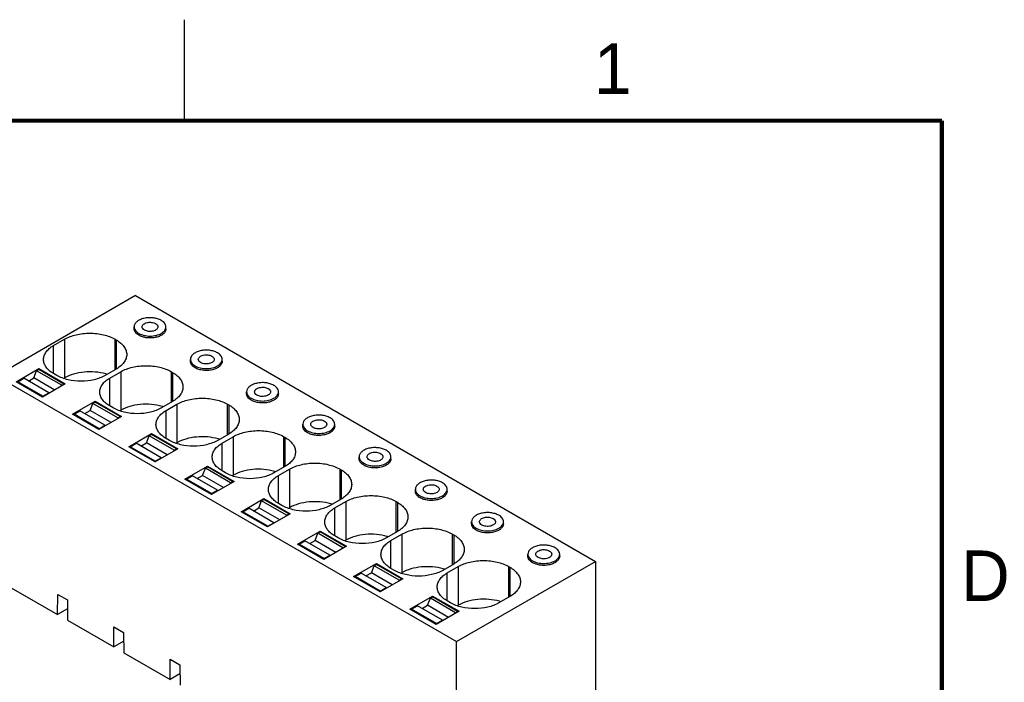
# Model space of a CAD drawing. Header units: inches. Extents: x 0 to 34, y 0 to 22.
# Tile 39 of 39: x 28.9 to 33.8, y 18.7 to 22. Entities that reach past the tile are written whole.
import ezdxf

# ---------------------------------------------------------------- set-up
doc = ezdxf.new("R2010")
doc.units = ezdxf.units.IN
doc.header["$LTSCALE"] = 1.87
doc.header["$MEASUREMENT"] = 0
doc.layers.get('0').update_dxf_attribs({"linetype": 'CONTINUOUS'})
doc.styles.add('TEXTSTYLE_2', font='txt')

msp = doc.modelspace()

# ---------------------------------------------------------------- linework, layer by layer
at = {"color": 2, "linetype": 'CONTINUOUS'}
msp.add_line((29.75, 22), (29.75, 21.5), dxfattribs=at)
at = {"color": 7, "linetype": 'CONTINUOUS'}
for p, q in [((29.5087, 20.6345), (28.8211, 20.2374)), ((29.5087, 20.6345), (31.7859, 19.3196)), ((29.5022, 20.4704), (29.5022, 20.48)), ((29.6596, 20.4704), (29.6596, 20.48)), ((29.1032, 20.3875), (29.1574, 20.4188)), ((29.1032, 20.2492), (29.1032, 20.3875)), ((29.1574, 20.4188), (29.1574, 20.2278)), ((29.408, 20.2677), (29.408, 20.4188)), ((29.408, 20.4188), (29.4136, 20.4156)), ((29.4136, 20.4156), (29.4136, 20.2709)), ((29.7805, 20.3096), (29.7805, 20.3193)), ((29.938, 20.3096), (29.938, 20.3193)), ((28.8211, 20.2374), (31.0983, 18.9226)), ((28.9183, 20.2084), (29.0307, 20.2733)), ((28.9262, 20.2084), (28.9556, 20.2254)), ((29.0795, 20.1539), (28.9556, 20.2254)), ((28.9792, 20.2118), (29.006, 20.2273)), ((29.006, 20.2273), (29.0196, 20.2624)), ((29.1094, 20.1676), (29.006, 20.2273)), ((29.0196, 20.2624), (29.0308, 20.2688)), ((29.1435, 20.1909), (29.0196, 20.2624)), ((29.0307, 20.2688), (29.0307, 20.2733)), ((29.0307, 20.2733), (29.1615, 20.1977)), ((29.1547, 20.1973), (29.0308, 20.2688)), ((29.1199, 20.2396), (29.1032, 20.2492)), ((29.1526, 20.2251), (29.1574, 20.2278)), ((29.4136, 20.2709), (29.3593, 20.2396)), ((29.3815, 20.2267), (29.4358, 20.2581)), ((29.3815, 20.0885), (29.3815, 20.2267)), ((29.4358, 20.2581), (29.4358, 20.0671)), ((29.6864, 20.107), (29.6864, 20.2581)), ((29.6864, 20.2581), (29.6919, 20.2549)), ((29.6919, 20.2549), (29.6919, 20.1102)), ((29.0491, 20.1329), (28.9183, 20.2084)), ((29.0501, 20.1369), (28.9262, 20.2084)), ((29.1615, 20.1977), (29.0491, 20.1329)), ((29.1435, 20.1909), (29.1418, 20.1863)), ((29.1435, 20.1909), (29.1547, 20.1973)), ((29.1547, 20.1938), (29.1547, 20.1973)), ((29.0501, 20.1369), (29.0795, 20.1539)), ((29.0501, 20.1369), (29.0511, 20.134)), ((29.0812, 20.1514), (29.0795, 20.1539)), ((30.0589, 20.1489), (30.0589, 20.1586)), ((30.2164, 20.1489), (30.2164, 20.1586)), ((29.1967, 20.0477), (29.3091, 20.1126)), ((29.2844, 20.0666), (29.298, 20.1016)), ((29.298, 20.1016), (29.3092, 20.1081)), ((29.4219, 20.0301), (29.298, 20.1016)), ((29.3091, 20.1081), (29.3091, 20.1126)), ((29.3091, 20.1126), (29.4399, 20.037)), ((29.433, 20.0365), (29.3092, 20.1081)), ((29.3982, 20.0788), (29.3815, 20.0885)), ((29.6919, 20.1102), (29.6377, 20.0788)), ((29.6599, 20.066), (29.7142, 20.0973)), ((29.7142, 20.0973), (29.7142, 19.9064)), ((29.9648, 19.9462), (29.9648, 20.0973)), ((29.9648, 20.0973), (29.9703, 20.0941)), ((29.9703, 20.0941), (29.9703, 19.9494)), ((29.3275, 19.9721), (29.1967, 20.0477)), ((29.2046, 20.0477), (29.234, 20.0647)), ((29.2064, 20.042), (29.2046, 20.0477)), ((29.3285, 19.9762), (29.2046, 20.0477)), ((29.3579, 19.9931), (29.234, 20.0647)), ((29.2576, 20.0511), (29.2844, 20.0666)), ((29.3878, 20.0069), (29.2844, 20.0666)), ((29.4399, 20.037), (29.3275, 19.9721)), ((29.4219, 20.0301), (29.433, 20.0365)), ((29.431, 20.0643), (29.4358, 20.0671)), ((29.433, 20.033), (29.433, 20.0365)), ((29.6599, 19.9278), (29.6599, 20.066)), ((29.3285, 19.9762), (29.3579, 19.9931)), ((29.3596, 19.9906), (29.3579, 19.9931)), ((29.4219, 20.0301), (29.4202, 20.0256)), ((30.3373, 19.9882), (30.3373, 19.9978)), ((30.4948, 19.9882), (30.4948, 19.9978)), ((29.3285, 19.9762), (29.3294, 19.9732)), ((29.4751, 19.8869), (29.5875, 19.9518)), ((29.5628, 19.9058), (29.5764, 19.9409)), ((29.5764, 19.9409), (29.5876, 19.9473)), ((29.7003, 19.8694), (29.5764, 19.9409)), ((29.5875, 19.9473), (29.5875, 19.9518)), ((29.5875, 19.9518), (29.7183, 19.8763)), ((29.7114, 19.8758), (29.5876, 19.9473)), ((29.9703, 19.9494), (29.916, 19.9181)), ((29.9383, 19.9052), (29.9926, 19.9366)), ((29.9926, 19.9366), (29.9926, 19.7456)), ((30.2432, 19.7855), (30.2432, 19.9366)), ((30.2432, 19.9366), (30.2487, 19.9334)), ((30.2487, 19.9334), (30.2487, 19.7887)), ((29.6059, 19.8114), (29.4751, 19.8869)), ((29.483, 19.887), (29.5124, 19.9039)), ((29.4848, 19.8813), (29.483, 19.887)), ((29.6069, 19.8154), (29.483, 19.887)), ((29.6363, 19.8324), (29.5124, 19.9039)), ((29.536, 19.8903), (29.5628, 19.9058)), ((29.6661, 19.8461), (29.5628, 19.9058)), ((29.6766, 19.9181), (29.6599, 19.9278)), ((29.7094, 19.9036), (29.7142, 19.9064)), ((29.9383, 19.767), (29.9383, 19.9052)), ((29.7183, 19.8763), (29.6059, 19.8114)), ((29.7003, 19.8694), (29.6985, 19.8649)), ((29.7003, 19.8694), (29.7114, 19.8758)), ((29.7114, 19.8723), (29.7114, 19.8758)), ((30.6157, 19.8274), (30.6157, 19.8371)), ((30.7732, 19.8274), (30.7732, 19.8371)), ((29.6069, 19.8154), (29.6363, 19.8324)), ((29.6069, 19.8154), (29.6078, 19.8125)), ((29.638, 19.8299), (29.6363, 19.8324)), ((29.7535, 19.7262), (29.8659, 19.7911)), ((29.8548, 19.7802), (29.8659, 19.7866)), ((29.8659, 19.7866), (29.8659, 19.7911)), ((29.8659, 19.7911), (29.9967, 19.7155)), ((29.9898, 19.7151), (29.8659, 19.7866)), ((30.2487, 19.7887), (30.1944, 19.7574)), ((29.7614, 19.7262), (29.7908, 19.7432)), ((29.9146, 19.6717), (29.7908, 19.7432)), ((29.8144, 19.7296), (29.8412, 19.7451)), ((29.8412, 19.7451), (29.8548, 19.7802)), ((29.9445, 19.6854), (29.8412, 19.7451)), ((29.9787, 19.7086), (29.8548, 19.7802)), ((29.955, 19.7574), (29.9383, 19.767)), ((29.9878, 19.7428), (29.9926, 19.7456)), ((30.2167, 19.7445), (30.271, 19.7759)), ((30.2167, 19.6063), (30.2167, 19.7445)), ((30.271, 19.7759), (30.271, 19.5849)), ((30.5215, 19.6248), (30.5215, 19.7759)), ((30.5215, 19.7759), (30.5271, 19.7726)), ((30.5271, 19.7726), (30.5271, 19.628)), ((29.8843, 19.6506), (29.7535, 19.7262)), ((29.7632, 19.7206), (29.7614, 19.7262)), ((29.8853, 19.6547), (29.7614, 19.7262)), ((29.9967, 19.7155), (29.8843, 19.6506)), ((29.9787, 19.7086), (29.9769, 19.7041)), ((29.9787, 19.7086), (29.9898, 19.7151)), ((29.9898, 19.7116), (29.9898, 19.7151)), ((29.8853, 19.6547), (29.9146, 19.6717)), ((29.8853, 19.6547), (29.8862, 19.6517)), ((29.9164, 19.6692), (29.9146, 19.6717)), ((30.8941, 19.6667), (30.8941, 19.6763)), ((31.0516, 19.6667), (31.0516, 19.6763)), ((30.0319, 19.5654), (30.1442, 19.6303)), ((30.1196, 19.5843), (30.1332, 19.6194)), ((30.1332, 19.6194), (30.1443, 19.6259)), ((30.2571, 19.5479), (30.1332, 19.6194)), ((30.1442, 19.6259), (30.1442, 19.6303)), ((30.1442, 19.6303), (30.2751, 19.5548)), ((30.2682, 19.5543), (30.1443, 19.6259)), ((30.2334, 19.5966), (30.2167, 19.6063)), ((30.5271, 19.628), (30.4728, 19.5966)), ((30.4951, 19.5838), (30.5494, 19.6151)), ((30.5494, 19.6151), (30.5494, 19.4241)), ((30.7999, 19.464), (30.7999, 19.6151)), ((30.7999, 19.6151), (30.8055, 19.6119)), ((30.8055, 19.6119), (30.8055, 19.4672)), ((30.1627, 19.4899), (30.0319, 19.5654)), ((30.0398, 19.5655), (30.0692, 19.5825)), ((30.0416, 19.5598), (30.0398, 19.5655)), ((30.1636, 19.494), (30.0398, 19.5655)), ((30.193, 19.5109), (30.0692, 19.5825)), ((30.0927, 19.5688), (30.1196, 19.5843)), ((30.2229, 19.5247), (30.1196, 19.5843)), ((30.2751, 19.5548), (30.1627, 19.4899)), ((30.2571, 19.5479), (30.2553, 19.5434)), ((30.2571, 19.5479), (30.2682, 19.5543)), ((30.2662, 19.5821), (30.271, 19.5849)), ((30.2682, 19.5508), (30.2682, 19.5543)), ((30.4951, 19.4455), (30.4951, 19.5838)), ((30.1636, 19.494), (30.193, 19.5109)), ((30.1948, 19.5084), (30.193, 19.5109)), ((31.1725, 19.506), (31.1725, 19.5156)), ((31.33, 19.506), (31.33, 19.5156)), ((30.1636, 19.494), (30.1646, 19.491)), ((30.3102, 19.4047), (30.4226, 19.4696)), ((30.398, 19.4236), (30.4116, 19.4587)), ((30.4116, 19.4587), (30.4227, 19.4651)), ((30.5355, 19.3872), (30.4116, 19.4587)), ((30.4226, 19.4651), (30.4226, 19.4696)), ((30.4226, 19.4696), (30.5535, 19.3941)), ((30.5466, 19.3936), (30.4227, 19.4651)), ((30.5118, 19.4359), (30.4951, 19.4455)), ((30.8055, 19.4672), (30.7512, 19.4359)), ((30.7735, 19.423), (30.8278, 19.4544)), ((30.8278, 19.4544), (30.8278, 19.2634)), ((31.0783, 19.3033), (31.0783, 19.4544)), ((31.0783, 19.4544), (31.0839, 19.4512)), ((31.0839, 19.4512), (31.0839, 19.3065)), ((30.4411, 19.3292), (30.3102, 19.4047)), ((30.3182, 19.4048), (30.3475, 19.4217)), ((30.32, 19.3991), (30.3182, 19.4048)), ((30.442, 19.3332), (30.3182, 19.4048)), ((30.4714, 19.3502), (30.3475, 19.4217)), ((30.3711, 19.4081), (30.398, 19.4236)), ((30.5013, 19.3639), (30.398, 19.4236)), ((30.5446, 19.4214), (30.5494, 19.4241)), ((30.7735, 19.2848), (30.7735, 19.423)), ((30.5535, 19.3941), (30.4411, 19.3292)), ((30.442, 19.3332), (30.4714, 19.3502)), ((30.4732, 19.3477), (30.4714, 19.3502)), ((30.5355, 19.3872), (30.5337, 19.3826)), ((30.5355, 19.3872), (30.5466, 19.3936)), ((30.5466, 19.3901), (30.5466, 19.3936)), ((31.4509, 19.3452), (31.4509, 19.3549)), ((31.6084, 19.3452), (31.6084, 19.3549)), ((30.442, 19.3332), (30.443, 19.3303)), ((30.5886, 19.244), (30.701, 19.3089)), ((30.69, 19.298), (30.7011, 19.3044)), ((30.701, 19.3044), (30.701, 19.3089)), ((30.701, 19.3089), (30.8319, 19.2333)), ((30.825, 19.2329), (30.7011, 19.3044)), ((31.0839, 19.3065), (31.0296, 19.2752)), ((31.0983, 18.9226), (31.7859, 19.3196)), ((31.7859, 19.3196), (31.7859, 18.3135)), ((30.5965, 19.244), (30.6259, 19.261)), ((30.7498, 19.1895), (30.6259, 19.261)), ((30.6495, 19.2474), (30.6764, 19.2629)), ((30.6764, 19.2629), (30.69, 19.298)), ((30.7797, 19.2032), (30.6764, 19.2629)), ((30.8139, 19.2264), (30.69, 19.298)), ((30.7902, 19.2752), (30.7735, 19.2848)), ((30.823, 19.2606), (30.8278, 19.2634)), ((31.0519, 19.2623), (31.1062, 19.2936)), ((31.0519, 19.1241), (31.0519, 19.2623)), ((31.1062, 19.2936), (31.1062, 19.1027)), ((31.3567, 19.1425), (31.3567, 19.2936)), ((31.3567, 19.2936), (31.3623, 19.2904)), ((31.3623, 19.2904), (31.3623, 19.1458)), ((30.7195, 19.1684), (30.5886, 19.244)), ((30.7204, 19.1725), (30.5965, 19.244)), ((30.5984, 19.2383), (30.5965, 19.244)), ((30.8319, 19.2333), (30.7195, 19.1684)), ((30.8139, 19.2264), (30.8121, 19.2219)), ((30.8139, 19.2264), (30.825, 19.2329)), ((30.825, 19.2293), (30.825, 19.2329)), ((28.8942, 19.1891), (29.123, 19.057)), ((29.123, 19.057), (29.1238, 19.1564)), ((29.1238, 19.1564), (29.1718, 19.1286)), ((30.7204, 19.1725), (30.7498, 19.1895)), ((30.7204, 19.1725), (30.7214, 19.1695)), ((30.7516, 19.187), (30.7498, 19.1895)), ((29.1718, 19.1286), (29.1726, 19.0284)), ((30.867, 19.0832), (30.9794, 19.1481)), ((30.9547, 19.1021), (30.9684, 19.1372)), ((30.9684, 19.1372), (30.9795, 19.1437)), ((31.0922, 19.0657), (30.9684, 19.1372)), ((30.9794, 19.1437), (30.9794, 19.1481)), ((30.9794, 19.1481), (31.1103, 19.0726)), ((31.1034, 19.0721), (30.9795, 19.1437)), ((31.0686, 19.1144), (31.0519, 19.1241)), ((31.3623, 19.1458), (31.308, 19.1144)), ((29.1722, 19.0854), (29.123, 19.057)), ((30.9979, 19.0077), (30.867, 19.0832)), ((30.8749, 19.0833), (30.9043, 19.1002)), ((30.9988, 19.0117), (30.8749, 19.0833)), ((30.8768, 19.0776), (30.8749, 19.0833)), ((31.0282, 19.0287), (30.9043, 19.1002)), ((30.9279, 19.0866), (30.9547, 19.1021)), ((31.0581, 19.0425), (30.9547, 19.1021)), ((31.1103, 19.0726), (30.9979, 19.0077)), ((31.0922, 19.0657), (31.0905, 19.0612)), ((31.0922, 19.0657), (31.1034, 19.0721)), ((31.1013, 19.0999), (31.1062, 19.1027)), ((31.1034, 19.0686), (31.1034, 19.0721)), ((29.1726, 19.0284), (29.4014, 18.8963)), ((30.9988, 19.0117), (31.0282, 19.0287)), ((30.9988, 19.0117), (30.9998, 19.0088)), ((31.03, 19.0262), (31.0282, 19.0287)), ((29.4014, 18.8963), (29.4021, 18.9957)), ((29.4021, 18.9957), (29.4502, 18.9679)), ((29.4502, 18.9679), (29.451, 18.8676)), ((29.4506, 18.9246), (29.4014, 18.8963)), ((31.0983, 17.9495), (31.0983, 18.9226)), ((29.451, 18.8676), (29.6798, 18.7355)), ((29.6798, 18.7355), (29.6805, 18.8349)), ((29.6805, 18.8349), (29.7286, 18.8072)), ((29.7289, 18.7639), (29.6798, 18.7355)), ((29.7286, 18.8072), (29.7294, 18.7069))]:
    msp.add_line(p, q, dxfattribs=at)
at = {"color": 7, "linetype": 'CONTINUOUS', "const_width": 0.02}
for points in [[(33.5, 21.5), (0.5, 21.5)], [(33.5, 0.5), (33.5, 21.5)]]:
    msp.add_lwpolyline(points, dxfattribs=at)
at = {"color": 7, "linetype": 'CONTINUOUS'}
for centre in [(29.2946, 20.0135), (29.573, 19.8528), (29.8513, 19.6921), (30.1297, 19.5313), (30.4081, 19.3706), (30.6865, 19.2098), (30.9649, 19.0491), (31.2433, 18.8884)]:
    msp.add_arc(centre, 0.243, 72.3131, 73.9679, dxfattribs=at)
for points, knots in [([(29.6366, 20.5122), (29.6307, 20.5155), (29.6175, 20.521), (29.596, 20.5253), (29.5733, 20.5259), (29.5512, 20.5228), (29.5314, 20.5162), (29.5156, 20.5066), (29.5049, 20.4944), (29.5022, 20.4846), (29.5022, 20.48)], [0, 0, 0, 0, 0.128832, 0.27057, 0.417886, 0.562382, 0.696195, 0.813586, 0.913061, 1, 1, 1, 1]), ([(29.5022, 20.48), (29.5022, 20.477), (29.5033, 20.4708), (29.508, 20.4621), (29.5155, 20.4542), (29.5218, 20.4499), (29.5252, 20.4479)], [0, 0, 0, 0, 0.217788, 0.450924, 0.710313, 1, 1, 1, 1]), ([(29.5252, 20.4382), (29.5218, 20.4402), (29.5155, 20.4446), (29.508, 20.4524), (29.5033, 20.4611), (29.5022, 20.4674), (29.5022, 20.4704)], [0, 0, 0, 0, 0.289697, 0.549083, 0.782214, 1, 1, 1, 1]), ([(29.6596, 20.4704), (29.6596, 20.4658), (29.6569, 20.456), (29.6462, 20.4438), (29.6304, 20.4342), (29.6106, 20.4276), (29.5885, 20.4245), (29.5658, 20.4251), (29.5442, 20.4294), (29.531, 20.4349), (29.5252, 20.4382)], [0, 0, 0, 0, 0.086935, 0.186407, 0.303795, 0.437604, 0.582101, 0.729422, 0.871167, 1, 1, 1, 1]), ([(29.5415, 20.48), (29.5415, 20.4823), (29.5429, 20.4872), (29.5483, 20.4933), (29.5562, 20.4981), (29.5697, 20.5026), (29.5881, 20.5036), (29.6026, 20.4996), (29.6087, 20.4961)], [0, 0, 0, 0, 0.087143, 0.186853, 0.304528, 0.438662, 0.730095, 1, 1, 1, 1]), ([(29.5531, 20.464), (29.5498, 20.4658), (29.5454, 20.4693), (29.5421, 20.4754), (29.5415, 20.4785), (29.5415, 20.48)], [0, 0, 0, 0, 0.547764, 0.781613, 1, 1, 1, 1]), ([(29.6203, 20.48), (29.6203, 20.4778), (29.6189, 20.4728), (29.6135, 20.4668), (29.6056, 20.4619), (29.5921, 20.4574), (29.5737, 20.4565), (29.5591, 20.4604), (29.5531, 20.464)], [0, 0, 0, 0, 0.087143, 0.186853, 0.304528, 0.438662, 0.730095, 1, 1, 1, 1]), ([(29.6087, 20.4961), (29.612, 20.4942), (29.6164, 20.4908), (29.6197, 20.4847), (29.6203, 20.4815), (29.6203, 20.48)], [0, 0, 0, 0, 0.547764, 0.781613, 1, 1, 1, 1]), ([(29.6596, 20.48), (29.6596, 20.483), (29.6585, 20.4893), (29.6538, 20.498), (29.6463, 20.5059), (29.64, 20.5102), (29.6366, 20.5122)], [0, 0, 0, 0, 0.217788, 0.450917, 0.710302, 1, 1, 1, 1]), ([(29.6366, 20.4479), (29.64, 20.4499), (29.6463, 20.4542), (29.6538, 20.4621), (29.6585, 20.4708), (29.6596, 20.477), (29.6596, 20.48)], [0, 0, 0, 0, 0.289698, 0.549083, 0.782212, 1, 1, 1, 1]), ([(29.1574, 20.4188), (29.1752, 20.4291), (29.2166, 20.4441), (29.2827, 20.4512), (29.3488, 20.4441), (29.3902, 20.4291), (29.408, 20.4188)], [0, 0, 0, 0, 0.23723, 0.5, 0.762771, 1, 1, 1, 1]), ([(29.5252, 20.4479), (29.5331, 20.4433), (29.5515, 20.4367), (29.5809, 20.4335), (29.6103, 20.4367), (29.6287, 20.4433), (29.6366, 20.4479)], [0, 0, 0, 0, 0.237241, 0.5, 0.762759, 1, 1, 1, 1]), ([(29.0536, 20.3183), (29.0536, 20.3248), (29.056, 20.3382), (29.0661, 20.357), (29.0822, 20.3739), (29.0957, 20.3832), (29.1032, 20.3875)], [0, 0, 0, 0, 0.217778, 0.450936, 0.710229, 1, 1, 1, 1]), ([(29.4136, 20.4156), (29.4213, 20.4111), (29.4354, 20.4014), (29.4523, 20.3837), (29.463, 20.3641), (29.4654, 20.35), (29.4654, 20.3433)], [0, 0, 0, 0, 0.289771, 0.549064, 0.782222, 1, 1, 1, 1]), ([(29.4654, 20.3433), (29.4654, 20.3365), (29.463, 20.3224), (29.4523, 20.3028), (29.4354, 20.2851), (29.4213, 20.2754), (29.4136, 20.2709)], [0, 0, 0, 0, 0.217778, 0.450936, 0.710229, 1, 1, 1, 1]), ([(29.915, 20.3514), (29.9091, 20.3548), (29.8959, 20.3602), (29.8744, 20.3646), (29.8517, 20.3652), (29.8296, 20.3621), (29.8098, 20.3555), (29.794, 20.3458), (29.7833, 20.3337), (29.7805, 20.3238), (29.7805, 20.3193)], [0, 0, 0, 0, 0.128832, 0.27057, 0.417886, 0.562382, 0.696195, 0.813586, 0.913061, 1, 1, 1, 1]), ([(29.8199, 20.3193), (29.8199, 20.3216), (29.8213, 20.3265), (29.8266, 20.3326), (29.8345, 20.3374), (29.8481, 20.3419), (29.8665, 20.3428), (29.881, 20.3389), (29.8871, 20.3354)], [0, 0, 0, 0, 0.087143, 0.186853, 0.304528, 0.438662, 0.730095, 1, 1, 1, 1]), ([(29.8871, 20.3354), (29.8904, 20.3335), (29.8948, 20.33), (29.8981, 20.3239), (29.8987, 20.3208), (29.8987, 20.3193)], [0, 0, 0, 0, 0.547764, 0.781613, 1, 1, 1, 1]), ([(29.938, 20.3193), (29.938, 20.3223), (29.9369, 20.3285), (29.9322, 20.3373), (29.9247, 20.3451), (29.9184, 20.3494), (29.915, 20.3514)], [0, 0, 0, 0, 0.217788, 0.450917, 0.710302, 1, 1, 1, 1]), ([(29.1032, 20.2492), (29.0957, 20.2535), (29.0822, 20.2628), (29.0661, 20.2797), (29.056, 20.2985), (29.0536, 20.3119), (29.0536, 20.3183)], [0, 0, 0, 0, 0.289771, 0.549064, 0.782222, 1, 1, 1, 1]), ([(29.4358, 20.2581), (29.4536, 20.2683), (29.495, 20.2833), (29.5611, 20.2905), (29.6272, 20.2833), (29.6686, 20.2683), (29.6864, 20.2581)], [0, 0, 0, 0, 0.23723, 0.5, 0.762771, 1, 1, 1, 1]), ([(29.7805, 20.3193), (29.7805, 20.3163), (29.7817, 20.31), (29.7864, 20.3013), (29.7939, 20.2935), (29.8002, 20.2891), (29.8036, 20.2871)], [0, 0, 0, 0, 0.217788, 0.450924, 0.710313, 1, 1, 1, 1]), ([(29.8036, 20.2775), (29.8002, 20.2795), (29.7939, 20.2838), (29.7864, 20.2917), (29.7817, 20.3004), (29.7805, 20.3066), (29.7805, 20.3096)], [0, 0, 0, 0, 0.289697, 0.549083, 0.782214, 1, 1, 1, 1]), ([(29.938, 20.3096), (29.938, 20.3051), (29.9353, 20.2953), (29.9246, 20.2831), (29.9088, 20.2735), (29.889, 20.2669), (29.8669, 20.2638), (29.8441, 20.2644), (29.8226, 20.2687), (29.8094, 20.2741), (29.8036, 20.2775)], [0, 0, 0, 0, 0.086935, 0.186407, 0.303795, 0.437604, 0.582101, 0.729422, 0.871167, 1, 1, 1, 1]), ([(29.8036, 20.2871), (29.8115, 20.2826), (29.8299, 20.2759), (29.8593, 20.2727), (29.8887, 20.2759), (29.9071, 20.2826), (29.915, 20.2871)], [0, 0, 0, 0, 0.237241, 0.5, 0.762759, 1, 1, 1, 1]), ([(29.8314, 20.3032), (29.8282, 20.3051), (29.8238, 20.3086), (29.8205, 20.3147), (29.8199, 20.3178), (29.8199, 20.3193)], [0, 0, 0, 0, 0.547764, 0.781613, 1, 1, 1, 1]), ([(29.8987, 20.3193), (29.8987, 20.317), (29.8973, 20.3121), (29.8919, 20.306), (29.884, 20.3012), (29.8705, 20.2967), (29.8521, 20.2958), (29.8375, 20.2997), (29.8314, 20.3032)], [0, 0, 0, 0, 0.087143, 0.186853, 0.304528, 0.438662, 0.730095, 1, 1, 1, 1]), ([(29.915, 20.2871), (29.9184, 20.2891), (29.9247, 20.2935), (29.9322, 20.3013), (29.9369, 20.31), (29.938, 20.3163), (29.938, 20.3193)], [0, 0, 0, 0, 0.289698, 0.549083, 0.782212, 1, 1, 1, 1]), ([(29.3593, 20.2396), (29.3423, 20.2298), (29.3028, 20.2154), (29.2396, 20.2086), (29.1764, 20.2154), (29.1369, 20.2298), (29.1199, 20.2396)], [0, 0, 0, 0, 0.237229, 0.5, 0.762771, 1, 1, 1, 1]), ([(29.3617, 20.2471), (29.3446, 20.252), (29.3088, 20.2583), (29.2547, 20.2581), (29.2031, 20.2487), (29.1714, 20.2359), (29.1574, 20.2278)], [0, 0, 0, 0, 0.254181, 0.516434, 0.770005, 1, 1, 1, 1]), ([(29.332, 20.1576), (29.332, 20.1641), (29.3343, 20.1775), (29.3445, 20.1962), (29.3606, 20.2132), (29.3741, 20.2224), (29.3815, 20.2267)], [0, 0, 0, 0, 0.217778, 0.450936, 0.710229, 1, 1, 1, 1]), ([(29.6919, 20.2549), (29.6997, 20.2504), (29.7138, 20.2407), (29.7307, 20.2229), (29.7413, 20.2033), (29.7438, 20.1893), (29.7438, 20.1825)], [0, 0, 0, 0, 0.289771, 0.549064, 0.782222, 1, 1, 1, 1]), ([(29.7438, 20.1825), (29.7438, 20.1758), (29.7413, 20.1617), (29.7307, 20.1421), (29.7138, 20.1244), (29.6997, 20.1147), (29.6919, 20.1102)], [0, 0, 0, 0, 0.217778, 0.450936, 0.710229, 1, 1, 1, 1]), ([(30.1934, 20.1907), (30.1875, 20.1941), (30.1743, 20.1995), (30.1528, 20.2038), (30.1301, 20.2044), (30.1079, 20.2013), (30.0882, 20.1947), (30.0724, 20.1851), (30.0617, 20.1729), (30.0589, 20.1631), (30.0589, 20.1586)], [0, 0, 0, 0, 0.128832, 0.27057, 0.417886, 0.562382, 0.696195, 0.813586, 0.913061, 1, 1, 1, 1]), ([(30.0983, 20.1586), (30.0983, 20.1608), (30.0997, 20.1657), (30.105, 20.1718), (30.1129, 20.1766), (30.1265, 20.1812), (30.1449, 20.1821), (30.1594, 20.1781), (30.1655, 20.1746)], [0, 0, 0, 0, 0.087143, 0.186853, 0.304528, 0.438662, 0.730095, 1, 1, 1, 1]), ([(30.2164, 20.1586), (30.2164, 20.1616), (30.2153, 20.1678), (30.2106, 20.1765), (30.2031, 20.1844), (30.1968, 20.1887), (30.1934, 20.1907)], [0, 0, 0, 0, 0.217788, 0.450917, 0.710302, 1, 1, 1, 1]), ([(29.3815, 20.0885), (29.3741, 20.0928), (29.3606, 20.1021), (29.3445, 20.119), (29.3343, 20.1377), (29.332, 20.1512), (29.332, 20.1576)], [0, 0, 0, 0, 0.289771, 0.549064, 0.782222, 1, 1, 1, 1]), ([(30.0589, 20.1586), (30.0589, 20.1556), (30.06, 20.1493), (30.0648, 20.1406), (30.0723, 20.1327), (30.0785, 20.1284), (30.082, 20.1264)], [0, 0, 0, 0, 0.217788, 0.450924, 0.710313, 1, 1, 1, 1]), ([(30.082, 20.1168), (30.0785, 20.1188), (30.0723, 20.1231), (30.0648, 20.1309), (30.06, 20.1397), (30.0589, 20.1459), (30.0589, 20.1489)], [0, 0, 0, 0, 0.289697, 0.549083, 0.782214, 1, 1, 1, 1]), ([(30.2164, 20.1489), (30.2164, 20.1444), (30.2137, 20.1345), (30.203, 20.1224), (30.1871, 20.1127), (30.1674, 20.1061), (30.1453, 20.103), (30.1225, 20.1036), (30.101, 20.108), (30.0878, 20.1134), (30.082, 20.1168)], [0, 0, 0, 0, 0.086935, 0.186407, 0.303795, 0.437604, 0.582101, 0.729422, 0.871167, 1, 1, 1, 1]), ([(30.1098, 20.1425), (30.1066, 20.1444), (30.1022, 20.1478), (30.0989, 20.1539), (30.0983, 20.1571), (30.0983, 20.1586)], [0, 0, 0, 0, 0.547764, 0.781613, 1, 1, 1, 1]), ([(30.177, 20.1586), (30.177, 20.1563), (30.1757, 20.1514), (30.1703, 20.1453), (30.1624, 20.1405), (30.1489, 20.136), (30.1305, 20.135), (30.1159, 20.139), (30.1098, 20.1425)], [0, 0, 0, 0, 0.087143, 0.186853, 0.304528, 0.438662, 0.730095, 1, 1, 1, 1]), ([(30.1655, 20.1746), (30.1688, 20.1727), (30.1732, 20.1693), (30.1765, 20.1632), (30.177, 20.1601), (30.177, 20.1586)], [0, 0, 0, 0, 0.547764, 0.781613, 1, 1, 1, 1]), ([(30.1934, 20.1264), (30.1968, 20.1284), (30.2031, 20.1327), (30.2106, 20.1406), (30.2153, 20.1493), (30.2164, 20.1556), (30.2164, 20.1586)], [0, 0, 0, 0, 0.289698, 0.549083, 0.782212, 1, 1, 1, 1]), ([(29.6401, 20.0863), (29.623, 20.0912), (29.5872, 20.0976), (29.533, 20.0974), (29.4815, 20.0879), (29.4498, 20.0751), (29.4358, 20.0671)], [0, 0, 0, 0, 0.254181, 0.516434, 0.770005, 1, 1, 1, 1]), ([(29.7142, 20.0973), (29.732, 20.1076), (29.7734, 20.1226), (29.8395, 20.1298), (29.9056, 20.1226), (29.947, 20.1076), (29.9648, 20.0973)], [0, 0, 0, 0, 0.23723, 0.5, 0.762771, 1, 1, 1, 1]), ([(29.9703, 20.0941), (29.9781, 20.0896), (29.9922, 20.0799), (30.0091, 20.0622), (30.0197, 20.0426), (30.0222, 20.0285), (30.0222, 20.0218)], [0, 0, 0, 0, 0.289771, 0.549064, 0.782222, 1, 1, 1, 1]), ([(30.082, 20.1264), (30.0899, 20.1218), (30.1083, 20.1152), (30.1377, 20.112), (30.1671, 20.1152), (30.1854, 20.1218), (30.1934, 20.1264)], [0, 0, 0, 0, 0.237241, 0.5, 0.762759, 1, 1, 1, 1]), ([(29.6377, 20.0788), (29.6207, 20.069), (29.5811, 20.0547), (29.518, 20.0479), (29.4548, 20.0547), (29.4152, 20.069), (29.3982, 20.0788)], [0, 0, 0, 0, 0.237229, 0.5, 0.762771, 1, 1, 1, 1]), ([(29.6103, 19.9969), (29.6103, 20.0033), (29.6127, 20.0168), (29.6229, 20.0355), (29.639, 20.0524), (29.6525, 20.0617), (29.6599, 20.066)], [0, 0, 0, 0, 0.217778, 0.450936, 0.710229, 1, 1, 1, 1]), ([(30.4717, 20.03), (30.4659, 20.0333), (30.4527, 20.0388), (30.4312, 20.0431), (30.4085, 20.0437), (30.3863, 20.0406), (30.3666, 20.034), (30.3508, 20.0244), (30.3401, 20.0122), (30.3373, 20.0024), (30.3373, 19.9978)], [0, 0, 0, 0, 0.128832, 0.27057, 0.417886, 0.562382, 0.696195, 0.813586, 0.913061, 1, 1, 1, 1]), ([(29.6599, 19.9278), (29.6525, 19.932), (29.639, 19.9413), (29.6229, 19.9583), (29.6127, 19.977), (29.6103, 19.9904), (29.6103, 19.9969)], [0, 0, 0, 0, 0.289771, 0.549064, 0.782222, 1, 1, 1, 1]), ([(30.0222, 20.0218), (30.0222, 20.015), (30.0197, 20.001), (30.0091, 19.9814), (29.9922, 19.9637), (29.9781, 19.9539), (29.9703, 19.9494)], [0, 0, 0, 0, 0.217778, 0.450936, 0.710229, 1, 1, 1, 1]), ([(30.3373, 19.9978), (30.3373, 19.9948), (30.3384, 19.9886), (30.3432, 19.9799), (30.3507, 19.972), (30.3569, 19.9677), (30.3604, 19.9657)], [0, 0, 0, 0, 0.217788, 0.450924, 0.710313, 1, 1, 1, 1]), ([(30.3604, 19.956), (30.3569, 19.958), (30.3507, 19.9623), (30.3432, 19.9702), (30.3384, 19.9789), (30.3373, 19.9852), (30.3373, 19.9882)], [0, 0, 0, 0, 0.289697, 0.549083, 0.782214, 1, 1, 1, 1]), ([(30.4948, 19.9882), (30.4948, 19.9836), (30.4921, 19.9738), (30.4813, 19.9616), (30.4655, 19.952), (30.4458, 19.9454), (30.4237, 19.9423), (30.4009, 19.9429), (30.3794, 19.9472), (30.3662, 19.9527), (30.3604, 19.956)], [0, 0, 0, 0, 0.086935, 0.186407, 0.303795, 0.437604, 0.582101, 0.729422, 0.871167, 1, 1, 1, 1]), ([(30.3767, 19.9978), (30.3767, 20.0001), (30.3781, 20.005), (30.3834, 20.0111), (30.3913, 20.0159), (30.4048, 20.0204), (30.4233, 20.0213), (30.4378, 20.0174), (30.4439, 20.0139)], [0, 0, 0, 0, 0.087143, 0.186853, 0.304528, 0.438662, 0.730095, 1, 1, 1, 1]), ([(30.3882, 19.9817), (30.385, 19.9836), (30.3806, 19.9871), (30.3772, 19.9932), (30.3767, 19.9963), (30.3767, 19.9978)], [0, 0, 0, 0, 0.547764, 0.781613, 1, 1, 1, 1]), ([(30.4554, 19.9978), (30.4554, 19.9955), (30.4541, 19.9906), (30.4487, 19.9845), (30.4408, 19.9797), (30.4273, 19.9752), (30.4089, 19.9743), (30.3943, 19.9782), (30.3882, 19.9817)], [0, 0, 0, 0, 0.087143, 0.186853, 0.304528, 0.438662, 0.730095, 1, 1, 1, 1]), ([(30.4439, 20.0139), (30.4472, 20.012), (30.4516, 20.0085), (30.4549, 20.0024), (30.4554, 19.9993), (30.4554, 19.9978)], [0, 0, 0, 0, 0.547764, 0.781613, 1, 1, 1, 1]), ([(30.4948, 19.9978), (30.4948, 20.0008), (30.4937, 20.0071), (30.489, 20.0158), (30.4815, 20.0236), (30.4752, 20.028), (30.4717, 20.03)], [0, 0, 0, 0, 0.217788, 0.450917, 0.710302, 1, 1, 1, 1]), ([(30.4717, 19.9657), (30.4752, 19.9677), (30.4815, 19.972), (30.489, 19.9799), (30.4937, 19.9886), (30.4948, 19.9948), (30.4948, 19.9978)], [0, 0, 0, 0, 0.289698, 0.549083, 0.782212, 1, 1, 1, 1]), ([(29.9185, 19.9256), (29.9014, 19.9305), (29.8655, 19.9368), (29.8114, 19.9366), (29.7599, 19.9272), (29.7281, 19.9144), (29.7142, 19.9064)], [0, 0, 0, 0, 0.254181, 0.516434, 0.770005, 1, 1, 1, 1]), ([(29.9926, 19.9366), (30.0104, 19.9469), (30.0517, 19.9618), (30.1179, 19.969), (30.184, 19.9618), (30.2254, 19.9469), (30.2432, 19.9366)], [0, 0, 0, 0, 0.23723, 0.5, 0.762771, 1, 1, 1, 1]), ([(30.2487, 19.9334), (30.2565, 19.9289), (30.2706, 19.9192), (30.2875, 19.9015), (30.2981, 19.8819), (30.3006, 19.8678), (30.3006, 19.861)], [0, 0, 0, 0, 0.289771, 0.549064, 0.782222, 1, 1, 1, 1]), ([(30.3604, 19.9657), (30.3683, 19.9611), (30.3867, 19.9544), (30.4161, 19.9513), (30.4455, 19.9544), (30.4638, 19.9611), (30.4717, 19.9657)], [0, 0, 0, 0, 0.237241, 0.5, 0.762759, 1, 1, 1, 1]), ([(29.916, 19.9181), (29.8991, 19.9083), (29.8595, 19.894), (29.7963, 19.8871), (29.7331, 19.894), (29.6936, 19.9083), (29.6766, 19.9181)], [0, 0, 0, 0, 0.237229, 0.5, 0.762771, 1, 1, 1, 1]), ([(29.8887, 19.8361), (29.8887, 19.8426), (29.8911, 19.856), (29.9013, 19.8747), (29.9174, 19.8917), (29.9309, 19.901), (29.9383, 19.9052)], [0, 0, 0, 0, 0.217778, 0.450936, 0.710229, 1, 1, 1, 1]), ([(29.9383, 19.767), (29.9309, 19.7713), (29.9174, 19.7806), (29.9013, 19.7975), (29.8911, 19.8162), (29.8887, 19.8297), (29.8887, 19.8361)], [0, 0, 0, 0, 0.289771, 0.549064, 0.782222, 1, 1, 1, 1]), ([(30.3006, 19.861), (30.3006, 19.8543), (30.2981, 19.8402), (30.2875, 19.8206), (30.2706, 19.8029), (30.2565, 19.7932), (30.2487, 19.7887)], [0, 0, 0, 0, 0.217778, 0.450936, 0.710229, 1, 1, 1, 1]), ([(30.7501, 19.8692), (30.7443, 19.8726), (30.7311, 19.878), (30.7096, 19.8823), (30.6868, 19.883), (30.6647, 19.8799), (30.645, 19.8733), (30.6292, 19.8636), (30.6185, 19.8514), (30.6157, 19.8416), (30.6157, 19.8371)], [0, 0, 0, 0, 0.128832, 0.27057, 0.417886, 0.562382, 0.696195, 0.813586, 0.913061, 1, 1, 1, 1]), ([(30.6157, 19.8371), (30.6157, 19.8341), (30.6168, 19.8278), (30.6216, 19.8191), (30.629, 19.8112), (30.6353, 19.8069), (30.6388, 19.8049)], [0, 0, 0, 0, 0.217788, 0.450924, 0.710313, 1, 1, 1, 1]), ([(30.6551, 19.8371), (30.6551, 19.8393), (30.6565, 19.8443), (30.6618, 19.8504), (30.6697, 19.8552), (30.6832, 19.8597), (30.7016, 19.8606), (30.7162, 19.8567), (30.7223, 19.8532)], [0, 0, 0, 0, 0.087143, 0.186853, 0.304528, 0.438662, 0.730095, 1, 1, 1, 1]), ([(30.6666, 19.821), (30.6634, 19.8229), (30.659, 19.8263), (30.6556, 19.8325), (30.6551, 19.8356), (30.6551, 19.8371)], [0, 0, 0, 0, 0.547764, 0.781613, 1, 1, 1, 1]), ([(30.7338, 19.8371), (30.7338, 19.8348), (30.7324, 19.8299), (30.7271, 19.8238), (30.7192, 19.819), (30.7057, 19.8145), (30.6873, 19.8135), (30.6727, 19.8175), (30.6666, 19.821)], [0, 0, 0, 0, 0.087143, 0.186853, 0.304528, 0.438662, 0.730095, 1, 1, 1, 1]), ([(30.7223, 19.8532), (30.7255, 19.8513), (30.7299, 19.8478), (30.7333, 19.8417), (30.7338, 19.8386), (30.7338, 19.8371)], [0, 0, 0, 0, 0.547764, 0.781613, 1, 1, 1, 1]), ([(30.7732, 19.8371), (30.7732, 19.8401), (30.7721, 19.8463), (30.7673, 19.855), (30.7599, 19.8629), (30.7536, 19.8672), (30.7501, 19.8692)], [0, 0, 0, 0, 0.217788, 0.450917, 0.710302, 1, 1, 1, 1]), ([(30.7501, 19.8049), (30.7536, 19.8069), (30.7599, 19.8112), (30.7673, 19.8191), (30.7721, 19.8278), (30.7732, 19.8341), (30.7732, 19.8371)], [0, 0, 0, 0, 0.289698, 0.549083, 0.782212, 1, 1, 1, 1]), ([(30.271, 19.7759), (30.2888, 19.7861), (30.3301, 19.8011), (30.3963, 19.8083), (30.4624, 19.8011), (30.5038, 19.7861), (30.5215, 19.7759)], [0, 0, 0, 0, 0.23723, 0.5, 0.762771, 1, 1, 1, 1]), ([(30.6388, 19.7953), (30.6353, 19.7973), (30.629, 19.8016), (30.6216, 19.8095), (30.6168, 19.8182), (30.6157, 19.8244), (30.6157, 19.8274)], [0, 0, 0, 0, 0.289697, 0.549083, 0.782214, 1, 1, 1, 1]), ([(30.7732, 19.8274), (30.7732, 19.8229), (30.7704, 19.8131), (30.7597, 19.8009), (30.7439, 19.7912), (30.7242, 19.7847), (30.7021, 19.7815), (30.6793, 19.7822), (30.6578, 19.7865), (30.6446, 19.7919), (30.6388, 19.7953)], [0, 0, 0, 0, 0.086935, 0.186407, 0.303795, 0.437604, 0.582101, 0.729422, 0.871167, 1, 1, 1, 1]), ([(30.6388, 19.8049), (30.6467, 19.8004), (30.6651, 19.7937), (30.6945, 19.7905), (30.7238, 19.7937), (30.7422, 19.8004), (30.7501, 19.8049)], [0, 0, 0, 0, 0.237241, 0.5, 0.762759, 1, 1, 1, 1]), ([(30.1944, 19.7574), (30.1774, 19.7476), (30.1379, 19.7332), (30.0747, 19.7264), (30.0115, 19.7332), (29.972, 19.7476), (29.955, 19.7574)], [0, 0, 0, 0, 0.237229, 0.5, 0.762771, 1, 1, 1, 1]), ([(30.1968, 19.7649), (30.1798, 19.7698), (30.1439, 19.7761), (30.0898, 19.7759), (30.0382, 19.7665), (30.0065, 19.7537), (29.9926, 19.7456)], [0, 0, 0, 0, 0.254181, 0.516434, 0.770005, 1, 1, 1, 1]), ([(30.1671, 19.6754), (30.1671, 19.6818), (30.1695, 19.6953), (30.1797, 19.714), (30.1958, 19.7309), (30.2093, 19.7402), (30.2167, 19.7445)], [0, 0, 0, 0, 0.217778, 0.450936, 0.710229, 1, 1, 1, 1]), ([(30.5271, 19.7726), (30.5349, 19.7681), (30.549, 19.7584), (30.5658, 19.7407), (30.5765, 19.7211), (30.579, 19.7071), (30.579, 19.7003)], [0, 0, 0, 0, 0.289771, 0.549064, 0.782222, 1, 1, 1, 1]), ([(30.579, 19.7003), (30.579, 19.6936), (30.5765, 19.6795), (30.5658, 19.6599), (30.549, 19.6422), (30.5349, 19.6325), (30.5271, 19.628)], [0, 0, 0, 0, 0.217778, 0.450936, 0.710229, 1, 1, 1, 1]), ([(31.0285, 19.7085), (31.0227, 19.7119), (31.0095, 19.7173), (30.988, 19.7216), (30.9652, 19.7222), (30.9431, 19.7191), (30.9234, 19.7125), (30.9076, 19.7029), (30.8968, 19.6907), (30.8941, 19.6809), (30.8941, 19.6763)], [0, 0, 0, 0, 0.128832, 0.27057, 0.417886, 0.562382, 0.696195, 0.813586, 0.913061, 1, 1, 1, 1]), ([(30.9335, 19.6763), (30.9335, 19.6786), (30.9348, 19.6835), (30.9402, 19.6896), (30.9481, 19.6944), (30.9616, 19.6989), (30.98, 19.6999), (30.9946, 19.6959), (31.0007, 19.6924)], [0, 0, 0, 0, 0.087143, 0.186853, 0.304528, 0.438662, 0.730095, 1, 1, 1, 1]), ([(31.0007, 19.6924), (31.0039, 19.6905), (31.0083, 19.6871), (31.0117, 19.681), (31.0122, 19.6778), (31.0122, 19.6763)], [0, 0, 0, 0, 0.547764, 0.781613, 1, 1, 1, 1]), ([(31.0516, 19.6763), (31.0516, 19.6793), (31.0505, 19.6856), (31.0457, 19.6943), (31.0382, 19.7022), (31.032, 19.7065), (31.0285, 19.7085)], [0, 0, 0, 0, 0.217788, 0.450917, 0.710302, 1, 1, 1, 1]), ([(30.2167, 19.6063), (30.2093, 19.6106), (30.1958, 19.6198), (30.1797, 19.6368), (30.1695, 19.6555), (30.1671, 19.6689), (30.1671, 19.6754)], [0, 0, 0, 0, 0.289771, 0.549064, 0.782222, 1, 1, 1, 1]), ([(30.5494, 19.6151), (30.5672, 19.6254), (30.6085, 19.6404), (30.6747, 19.6475), (30.7408, 19.6404), (30.7821, 19.6254), (30.7999, 19.6151)], [0, 0, 0, 0, 0.23723, 0.5, 0.762771, 1, 1, 1, 1]), ([(30.8941, 19.6763), (30.8941, 19.6733), (30.8952, 19.6671), (30.8999, 19.6584), (30.9074, 19.6505), (30.9137, 19.6462), (30.9172, 19.6442)], [0, 0, 0, 0, 0.217788, 0.450924, 0.710313, 1, 1, 1, 1]), ([(30.9172, 19.6345), (30.9137, 19.6365), (30.9074, 19.6409), (30.8999, 19.6487), (30.8952, 19.6574), (30.8941, 19.6637), (30.8941, 19.6667)], [0, 0, 0, 0, 0.289697, 0.549083, 0.782214, 1, 1, 1, 1]), ([(31.0516, 19.6667), (31.0516, 19.6622), (31.0488, 19.6523), (31.0381, 19.6401), (31.0223, 19.6305), (31.0026, 19.6239), (30.9804, 19.6208), (30.9577, 19.6214), (30.9362, 19.6257), (30.923, 19.6312), (30.9172, 19.6345)], [0, 0, 0, 0, 0.086935, 0.186407, 0.303795, 0.437604, 0.582101, 0.729422, 0.871167, 1, 1, 1, 1]), ([(30.9172, 19.6442), (30.9251, 19.6396), (30.9434, 19.633), (30.9728, 19.6298), (31.0022, 19.633), (31.0206, 19.6396), (31.0285, 19.6442)], [0, 0, 0, 0, 0.237241, 0.5, 0.762759, 1, 1, 1, 1]), ([(30.945, 19.6603), (30.9417, 19.6621), (30.9373, 19.6656), (30.934, 19.6717), (30.9335, 19.6748), (30.9335, 19.6763)], [0, 0, 0, 0, 0.547764, 0.781613, 1, 1, 1, 1]), ([(31.0122, 19.6763), (31.0122, 19.6741), (31.0108, 19.6692), (31.0055, 19.6631), (30.9976, 19.6582), (30.9841, 19.6537), (30.9657, 19.6528), (30.9511, 19.6567), (30.945, 19.6603)], [0, 0, 0, 0, 0.087143, 0.186853, 0.304528, 0.438662, 0.730095, 1, 1, 1, 1]), ([(31.0285, 19.6442), (31.032, 19.6462), (31.0382, 19.6505), (31.0457, 19.6584), (31.0505, 19.6671), (31.0516, 19.6733), (31.0516, 19.6763)], [0, 0, 0, 0, 0.289698, 0.549083, 0.782212, 1, 1, 1, 1]), ([(30.4728, 19.5966), (30.4558, 19.5868), (30.4163, 19.5725), (30.3531, 19.5656), (30.2899, 19.5725), (30.2504, 19.5868), (30.2334, 19.5966)], [0, 0, 0, 0, 0.237229, 0.5, 0.762771, 1, 1, 1, 1]), ([(30.4752, 19.6041), (30.4581, 19.609), (30.4223, 19.6154), (30.3682, 19.6152), (30.3166, 19.6057), (30.2849, 19.5929), (30.271, 19.5849)], [0, 0, 0, 0, 0.254181, 0.516434, 0.770005, 1, 1, 1, 1]), ([(30.8055, 19.6119), (30.8133, 19.6074), (30.8274, 19.5977), (30.8442, 19.58), (30.8549, 19.5604), (30.8574, 19.5463), (30.8574, 19.5396)], [0, 0, 0, 0, 0.289771, 0.549064, 0.782222, 1, 1, 1, 1]), ([(30.4455, 19.5147), (30.4455, 19.5211), (30.4479, 19.5345), (30.4581, 19.5533), (30.4742, 19.5702), (30.4877, 19.5795), (30.4951, 19.5838)], [0, 0, 0, 0, 0.217778, 0.450936, 0.710229, 1, 1, 1, 1]), ([(31.3069, 19.5477), (31.3011, 19.5511), (31.2879, 19.5566), (31.2664, 19.5609), (31.2436, 19.5615), (31.2215, 19.5584), (31.2018, 19.5518), (31.1859, 19.5422), (31.1752, 19.53), (31.1725, 19.5201), (31.1725, 19.5156)], [0, 0, 0, 0, 0.128832, 0.27057, 0.417886, 0.562382, 0.696195, 0.813586, 0.913061, 1, 1, 1, 1]), ([(31.33, 19.5156), (31.33, 19.5186), (31.3289, 19.5249), (31.3241, 19.5336), (31.3166, 19.5414), (31.3104, 19.5458), (31.3069, 19.5477)], [0, 0, 0, 0, 0.217788, 0.450917, 0.710302, 1, 1, 1, 1]), ([(30.4951, 19.4455), (30.4877, 19.4498), (30.4742, 19.4591), (30.4581, 19.476), (30.4479, 19.4948), (30.4455, 19.5082), (30.4455, 19.5147)], [0, 0, 0, 0, 0.289771, 0.549064, 0.782222, 1, 1, 1, 1]), ([(30.8574, 19.5396), (30.8574, 19.5328), (30.8549, 19.5188), (30.8442, 19.4992), (30.8274, 19.4814), (30.8133, 19.4717), (30.8055, 19.4672)], [0, 0, 0, 0, 0.217778, 0.450936, 0.710229, 1, 1, 1, 1]), ([(31.1725, 19.5156), (31.1725, 19.5126), (31.1736, 19.5063), (31.1783, 19.4976), (31.1858, 19.4898), (31.1921, 19.4854), (31.1956, 19.4835)], [0, 0, 0, 0, 0.217788, 0.450924, 0.710313, 1, 1, 1, 1]), ([(31.1956, 19.4738), (31.1921, 19.4758), (31.1858, 19.4801), (31.1783, 19.488), (31.1736, 19.4967), (31.1725, 19.503), (31.1725, 19.506)], [0, 0, 0, 0, 0.289697, 0.549083, 0.782214, 1, 1, 1, 1]), ([(31.33, 19.506), (31.33, 19.5014), (31.3272, 19.4916), (31.3165, 19.4794), (31.3007, 19.4698), (31.281, 19.4632), (31.2588, 19.4601), (31.2361, 19.4607), (31.2146, 19.465), (31.2014, 19.4704), (31.1956, 19.4738)], [0, 0, 0, 0, 0.086935, 0.186407, 0.303795, 0.437604, 0.582101, 0.729422, 0.871167, 1, 1, 1, 1]), ([(31.2119, 19.5156), (31.2119, 19.5179), (31.2132, 19.5228), (31.2186, 19.5289), (31.2265, 19.5337), (31.24, 19.5382), (31.2584, 19.5391), (31.273, 19.5352), (31.2791, 19.5317)], [0, 0, 0, 0, 0.087143, 0.186853, 0.304528, 0.438662, 0.730095, 1, 1, 1, 1]), ([(31.2234, 19.4995), (31.2201, 19.5014), (31.2157, 19.5049), (31.2124, 19.511), (31.2119, 19.5141), (31.2119, 19.5156)], [0, 0, 0, 0, 0.547764, 0.781613, 1, 1, 1, 1]), ([(31.2906, 19.5156), (31.2906, 19.5133), (31.2892, 19.5084), (31.2839, 19.5023), (31.276, 19.4975), (31.2624, 19.493), (31.244, 19.4921), (31.2295, 19.496), (31.2234, 19.4995)], [0, 0, 0, 0, 0.087143, 0.186853, 0.304528, 0.438662, 0.730095, 1, 1, 1, 1]), ([(31.2791, 19.5317), (31.2823, 19.5298), (31.2867, 19.5263), (31.29, 19.5202), (31.2906, 19.5171), (31.2906, 19.5156)], [0, 0, 0, 0, 0.547764, 0.781613, 1, 1, 1, 1]), ([(31.3069, 19.4835), (31.3104, 19.4854), (31.3166, 19.4898), (31.3241, 19.4976), (31.3289, 19.5063), (31.33, 19.5126), (31.33, 19.5156)], [0, 0, 0, 0, 0.289698, 0.549083, 0.782212, 1, 1, 1, 1]), ([(30.7536, 19.4434), (30.7365, 19.4483), (30.7007, 19.4546), (30.6466, 19.4544), (30.595, 19.445), (30.5633, 19.4322), (30.5494, 19.4241)], [0, 0, 0, 0, 0.254181, 0.516434, 0.770005, 1, 1, 1, 1]), ([(30.8278, 19.4544), (30.8456, 19.4646), (30.8869, 19.4796), (30.953, 19.4868), (31.0192, 19.4796), (31.0605, 19.4646), (31.0783, 19.4544)], [0, 0, 0, 0, 0.23723, 0.5, 0.762771, 1, 1, 1, 1]), ([(31.0839, 19.4512), (31.0917, 19.4467), (31.1058, 19.437), (31.1226, 19.4192), (31.1333, 19.3996), (31.1358, 19.3856), (31.1358, 19.3788)], [0, 0, 0, 0, 0.289771, 0.549064, 0.782222, 1, 1, 1, 1]), ([(31.1956, 19.4835), (31.2035, 19.4789), (31.2218, 19.4722), (31.2512, 19.469), (31.2806, 19.4722), (31.299, 19.4789), (31.3069, 19.4835)], [0, 0, 0, 0, 0.237241, 0.5, 0.762759, 1, 1, 1, 1]), ([(30.7512, 19.4359), (30.7342, 19.4261), (30.6947, 19.4118), (30.6315, 19.4049), (30.5683, 19.4118), (30.5288, 19.4261), (30.5118, 19.4359)], [0, 0, 0, 0, 0.237229, 0.5, 0.762771, 1, 1, 1, 1]), ([(30.7239, 19.3539), (30.7239, 19.3604), (30.7263, 19.3738), (30.7365, 19.3925), (30.7526, 19.4095), (30.7661, 19.4187), (30.7735, 19.423)], [0, 0, 0, 0, 0.217778, 0.450936, 0.710229, 1, 1, 1, 1]), ([(31.5853, 19.387), (31.5795, 19.3904), (31.5663, 19.3958), (31.5448, 19.4001), (31.522, 19.4008), (31.4999, 19.3976), (31.4801, 19.391), (31.4643, 19.3814), (31.4536, 19.3692), (31.4509, 19.3594), (31.4509, 19.3549)], [0, 0, 0, 0, 0.128832, 0.27057, 0.417886, 0.562382, 0.696195, 0.813586, 0.913061, 1, 1, 1, 1]), ([(30.7735, 19.2848), (30.7661, 19.2891), (30.7526, 19.2984), (30.7365, 19.3153), (30.7263, 19.334), (30.7239, 19.3475), (30.7239, 19.3539)], [0, 0, 0, 0, 0.289771, 0.549064, 0.782222, 1, 1, 1, 1]), ([(31.1358, 19.3788), (31.1358, 19.3721), (31.1333, 19.358), (31.1226, 19.3384), (31.1058, 19.3207), (31.0917, 19.311), (31.0839, 19.3065)], [0, 0, 0, 0, 0.217778, 0.450936, 0.710229, 1, 1, 1, 1]), ([(31.4509, 19.3549), (31.4509, 19.3519), (31.452, 19.3456), (31.4567, 19.3369), (31.4642, 19.329), (31.4705, 19.3247), (31.4739, 19.3227)], [0, 0, 0, 0, 0.217788, 0.450924, 0.710313, 1, 1, 1, 1]), ([(31.4902, 19.3549), (31.4902, 19.3571), (31.4916, 19.362), (31.497, 19.3681), (31.5049, 19.373), (31.5184, 19.3775), (31.5368, 19.3784), (31.5514, 19.3745), (31.5575, 19.3709)], [0, 0, 0, 0, 0.087143, 0.186853, 0.304528, 0.438662, 0.730095, 1, 1, 1, 1]), ([(31.5018, 19.3388), (31.4985, 19.3407), (31.4941, 19.3441), (31.4908, 19.3502), (31.4902, 19.3534), (31.4902, 19.3549)], [0, 0, 0, 0, 0.547764, 0.781613, 1, 1, 1, 1]), ([(31.569, 19.3549), (31.569, 19.3526), (31.5676, 19.3477), (31.5623, 19.3416), (31.5544, 19.3368), (31.5408, 19.3323), (31.5224, 19.3313), (31.5079, 19.3353), (31.5018, 19.3388)], [0, 0, 0, 0, 0.087143, 0.186853, 0.304528, 0.438662, 0.730095, 1, 1, 1, 1]), ([(31.5575, 19.3709), (31.5607, 19.3691), (31.5651, 19.3656), (31.5684, 19.3595), (31.569, 19.3564), (31.569, 19.3549)], [0, 0, 0, 0, 0.547764, 0.781613, 1, 1, 1, 1]), ([(31.6084, 19.3549), (31.6084, 19.3579), (31.6072, 19.3641), (31.6025, 19.3728), (31.595, 19.3807), (31.5887, 19.385), (31.5853, 19.387)], [0, 0, 0, 0, 0.217788, 0.450917, 0.710302, 1, 1, 1, 1]), ([(31.5853, 19.3227), (31.5887, 19.3247), (31.595, 19.329), (31.6025, 19.3369), (31.6072, 19.3456), (31.6084, 19.3519), (31.6084, 19.3549)], [0, 0, 0, 0, 0.289698, 0.549083, 0.782212, 1, 1, 1, 1]), ([(31.1062, 19.2936), (31.1239, 19.3039), (31.1653, 19.3189), (31.2314, 19.3261), (31.2976, 19.3189), (31.3389, 19.3039), (31.3567, 19.2936)], [0, 0, 0, 0, 0.23723, 0.5, 0.762771, 1, 1, 1, 1]), ([(31.4739, 19.3131), (31.4705, 19.3151), (31.4642, 19.3194), (31.4567, 19.3273), (31.452, 19.336), (31.4509, 19.3422), (31.4509, 19.3452)], [0, 0, 0, 0, 0.289697, 0.549083, 0.782214, 1, 1, 1, 1]), ([(31.6084, 19.3452), (31.6084, 19.3407), (31.6056, 19.3308), (31.5949, 19.3187), (31.5791, 19.309), (31.5594, 19.3024), (31.5372, 19.2993), (31.5145, 19.3), (31.493, 19.3043), (31.4798, 19.3097), (31.4739, 19.3131)], [0, 0, 0, 0, 0.086935, 0.186407, 0.303795, 0.437604, 0.582101, 0.729422, 0.871167, 1, 1, 1, 1]), ([(31.4739, 19.3227), (31.4818, 19.3182), (31.5002, 19.3115), (31.5296, 19.3083), (31.559, 19.3115), (31.5774, 19.3182), (31.5853, 19.3227)], [0, 0, 0, 0, 0.237241, 0.5, 0.762759, 1, 1, 1, 1]), ([(31.0296, 19.2752), (31.0126, 19.2653), (30.9731, 19.251), (30.9099, 19.2442), (30.8467, 19.251), (30.8072, 19.2653), (30.7902, 19.2752)], [0, 0, 0, 0, 0.237229, 0.5, 0.762771, 1, 1, 1, 1]), ([(31.032, 19.2826), (31.0149, 19.2876), (30.9791, 19.2939), (30.925, 19.2937), (30.8734, 19.2842), (30.8417, 19.2714), (30.8278, 19.2634)], [0, 0, 0, 0, 0.254181, 0.516434, 0.770005, 1, 1, 1, 1]), ([(31.0023, 19.1932), (31.0023, 19.1996), (31.0047, 19.2131), (31.0149, 19.2318), (31.031, 19.2487), (31.0444, 19.258), (31.0519, 19.2623)], [0, 0, 0, 0, 0.217778, 0.450936, 0.710229, 1, 1, 1, 1]), ([(31.3623, 19.2904), (31.3701, 19.2859), (31.3842, 19.2762), (31.401, 19.2585), (31.4117, 19.2389), (31.4142, 19.2248), (31.4142, 19.2181)], [0, 0, 0, 0, 0.289771, 0.549064, 0.782222, 1, 1, 1, 1]), ([(31.4142, 19.2181), (31.4142, 19.2113), (31.4117, 19.1973), (31.401, 19.1777), (31.3842, 19.16), (31.3701, 19.1502), (31.3623, 19.1458)], [0, 0, 0, 0, 0.217778, 0.450936, 0.710229, 1, 1, 1, 1]), ([(31.0519, 19.1241), (31.0444, 19.1284), (31.031, 19.1376), (31.0149, 19.1546), (31.0047, 19.1733), (31.0023, 19.1867), (31.0023, 19.1932)], [0, 0, 0, 0, 0.289771, 0.549064, 0.782222, 1, 1, 1, 1]), ([(31.308, 19.1144), (31.291, 19.1046), (31.2515, 19.0903), (31.1883, 19.0834), (31.1251, 19.0903), (31.0856, 19.1046), (31.0686, 19.1144)], [0, 0, 0, 0, 0.237229, 0.5, 0.762771, 1, 1, 1, 1]), ([(31.3104, 19.1219), (31.2933, 19.1268), (31.2575, 19.1331), (31.2034, 19.133), (31.1518, 19.1235), (31.1201, 19.1107), (31.1062, 19.1027)], [0, 0, 0, 0, 0.254181, 0.516434, 0.770005, 1, 1, 1, 1])]:
    msp.add_open_spline(points, degree=3, knots=knots, dxfattribs=at)

# ---------------------------------------------------------------- texts
at = {"color": 2, "linetype": 'CONTINUOUS', "char_height": 0.25, "width": 0.25, "attachment_point": 1, "line_spacing_factor": 0.9, "style": 'TEXTSTYLE_2'}
for s, insert in [('1', (31.7781, 21.8826)), ('D', (33.5947, 19.3736))]:
    msp.add_mtext(s, dxfattribs=dict(at, insert=insert))

doc.saveas('drawing.dxf')
